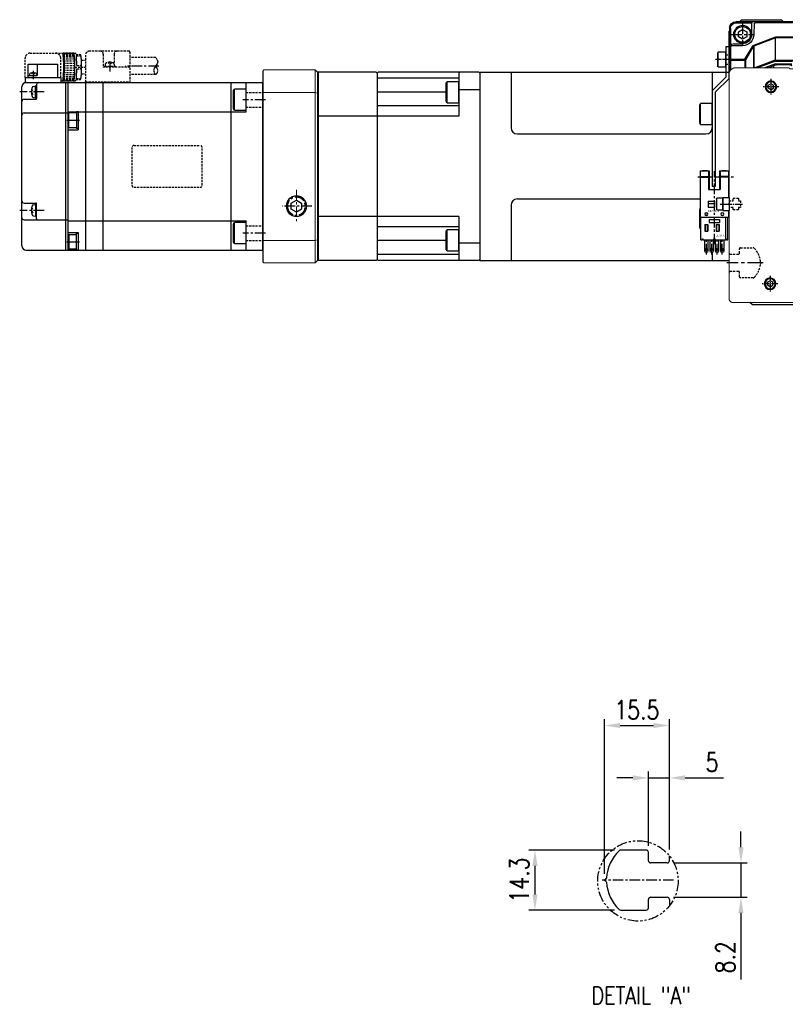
# Model space of a CAD drawing. Extents: x 8754 to 13695, y -84307 to -82568.
# Tile 33 of 34: x 12870 to 13235, y -83905 to -83435. Entities that reach past the tile are written whole.
import ezdxf

# ---------------------------------------------------------------- set-up
doc = ezdxf.new("R2010")
doc.units = 0
doc.header["$LTSCALE"] = 4
doc.header["$MEASUREMENT"] = 0
for name, pattern in [('CENTER', [2, 1.25, -0.25, 0.25, -0.25]), ('HIDDEN', [0.375, 0.25, -0.125]), ('PHANTOM', [2.5, 1.25, -0.25, 0.25, -0.25, 0.25, -0.25])]:
    doc.linetypes.add(name, pattern=pattern)
doc.layers.get('0').update_dxf_attribs({"linetype": 'CONTINUOUS'})
doc.layers.get('Defpoints').update_dxf_attribs({"linetype": 'CONTINUOUS'})
for name, color, linetype in [('CENTER', 1, 'CENTER'), ('CL', 1, 'CENTER'), ('DIMENSION', 4, 'CONTINUOUS'), ('HIDDEN', 3, 'HIDDEN'), ('PHANTOM', 6, 'PHANTOM')]:
    doc.layers.add(name, color=color, linetype=linetype)
doc.styles.add('GHS', font='romans.shx', dxfattribs={"width": 0.8, "bigfont": 'ghs.shx'})
doc.styles.get("Standard").update_dxf_attribs({"font": 'txt', "width": 0.8})
doc.styles.add('style1', font='txt')
doc.dimstyles.new('P3', dxfattribs={"dimscale": 3, "dimtxt": 3, "dimasz": 2.5, "dimexe": 1, "dimexo": 1, "dimgap": 1, "dimtad": 1, "dimdec": 3, "dimdsep": 46, "dimtxsty": 'GHS', "dimcen": 0, "dimclrd": 4, "dimclre": 4, "dimclrt": 4, "dimadec": 0, "dimazin": 0, "dimtfac": 1, "dimtdec": 3, "dimtmove": 0, "dimatfit": 3, "dimfxl": 0, "dimtolj": 1, "dimarcsym": 0})

# ---------------------------------------------------------------- blocks, each defined once
blk = doc.blocks.new('A$C3ACF6E50')
for p, q in [((3, 31), (196.5, 31)), ((3, 30.5), (10.66, 30.5)), ((10.57, 24.95), (10.66, 30.51)), ((11.72, 30.02), (11.64, 24.92)), ((12.22, 30.51), (187.28, 30.51)), ((187.78, 30.02), (187.86, 24.92)), ((188.93, 24.95), (188.84, 30.51)), ((196.5, 30.5), (188.84, 30.5)), ((0, 28), (0, 7.19)), ((0.5, 28), (0.5, 19.98)), ((11.59, 19.87), (21.65, 23.68)), ((21.97, 23.74), (177.53, 23.74)), ((187.91, 19.87), (177.85, 23.68)), ((199, 28), (199, 19.98)), ((199.5, 28), (199.5, 7.19)), ((0.5, 19.01), (0.5, 13.15)), ((6.14, 19.51), (1, 19.51)), ((1.8, 20.53), (6.07, 20.53)), ((7.35, 13.15), (11.08, 19.43)), ((7.77, 12.91), (11.5, 19.19)), ((11.5, 19.19), (11.5, 9)), ((11.75, 19.45), (21.81, 23.27)), ((11.75, 9), (11.75, 19.45)), ((21.81, 23.27), (21.81, 12.67)), ((21.97, 12.69), (21.97, 23.3)), ((21.97, 23.3), (177.53, 23.3)), ((177.53, 12.69), (177.53, 23.3)), ((177.69, 23.27), (177.69, 12.67)), ((187.75, 19.45), (177.69, 23.27)), ((187.75, 9), (187.75, 19.45)), ((188, 19.19), (188, 9)), ((191.73, 12.91), (188, 19.19)), ((192.15, 13.15), (188.42, 19.43)), ((193.36, 19.51), (198.5, 19.51)), ((197.7, 20.53), (193.43, 20.53)), ((199, 19.01), (199, 13.15)), ((0.5, 13.15), (7.35, 13.15)), ((0.5, 12.71), (7.35, 12.71)), ((0.5, 12.71), (0.5, 7.98)), ((7.35, 12.71), (7.35, 9)), ((7.77, 9), (7.77, 12.91)), ((21.79, 12.66), (12.11, 9)), ((21.97, 12.24), (13.38, 9)), ((21.99, 10.94), (16.83, 9)), ((18.26, 9), (22.16, 10.47)), ((30.44, 12.69), (21.96, 12.69)), ((29.99, 12.24), (21.97, 12.24)), ((29.75, 11), (22.34, 11)), ((22.34, 10.5), (29.75, 10.5)), ((177.53, 12.69), (169.06, 12.69)), ((177.53, 12.24), (169.51, 12.24)), ((177.16, 11), (169.75, 11)), ((169.75, 10.5), (177.16, 10.5)), ((181.24, 9), (177.34, 10.47)), ((177.51, 10.94), (182.67, 9)), ((177.53, 12.24), (186.12, 9)), ((177.71, 12.66), (187.39, 9)), ((191.73, 9), (191.73, 12.91)), ((199, 13.15), (192.15, 13.15)), ((192.15, 12.71), (192.15, 9)), ((199, 12.71), (192.15, 12.71)), ((199, 12.71), (199, 7.98))]:
    blk.add_line(p, q)
for centre, radius, start, end in [((3, 28), 3, 90, 180), ((3, 28), 2.5, 90, 180), ((11.16, 30.5), 0.5, 90, 179), ((12.22, 30.01), 0.5, 90, 179), ((187.28, 30.01), 0.5, 1, 90), ((188.34, 30.5), 0.5, 1, 90), ((196.5, 28), 3, 0, 90), ((196.5, 28), 2.5, 0, 90), ((6.07, 25.03), 4.5, 270, 359), ((6.14, 25.01), 5.5, 270, 359), ((193.36, 25.01), 5.5, 181, 270), ((193.43, 25.03), 4.5, 181, 270), ((1.8, 18.73), 1.8, 90, 180), ((1, 19.01), 0.5, 90, 180), ((197.7, 18.73), 1.8, 360, 90), ((198.5, 19.01), 0.5, 0, 90), ((0.5, 12.65), 0.5, 90.0001, 180), ((0.5, 12.21), 0.5, 89.9999, 180), ((7.36, 13.23), 0.517, 269.148, 322.1641), ((21.96, 12.19), 0.5, 90, 110.7044), ((22.34, 10), 1, 90, 110.6235), ((22.34, 10), 0.5, 90, 110.6235), ((177.16, 10), 1, 69.3765, 90), ((177.16, 10), 0.5, 69.3765, 90), ((177.54, 12.19), 0.5, 69.2956, 90), ((192.14, 13.23), 0.517, 217.8359, 270.852), ((199, 12.65), 0.5, 0, 89.9999), ((199, 12.21), 0.5, 0, 90.0001)]:
    blk.add_arc(centre, radius, start, end)
for points, knots in [([(21.65, 23.68), (21.67, 23.69), (21.73, 23.71), (21.81, 23.73), (21.89, 23.74), (21.94, 23.74), (21.97, 23.74)], [0, 0, 0, 0, 0.252217, 0.501608, 0.75019, 1, 1, 1, 1]), ([(177.85, 23.68), (177.83, 23.69), (177.77, 23.71), (177.69, 23.73), (177.61, 23.74), (177.56, 23.74), (177.53, 23.74)], [0, 0, 0, 0, 0.252217, 0.501608, 0.75019, 1, 1, 1, 1]), ([(11.08, 19.43), (11.1, 19.45), (11.13, 19.5), (11.18, 19.57), (11.24, 19.63), (11.32, 19.71), (11.44, 19.8), (11.54, 19.84), (11.59, 19.87)], [0, 0, 0, 0, 0.128272, 0.254292, 0.378824, 0.502663, 0.751269, 1, 1, 1, 1]), ([(11.75, 19.45), (11.74, 19.44), (11.71, 19.42), (11.66, 19.39), (11.61, 19.35), (11.57, 19.3), (11.53, 19.25), (11.51, 19.21), (11.5, 19.19)], [0, 0, 0, 0, 0.140706, 0.290762, 0.451055, 0.622313, 0.805131, 1, 1, 1, 1]), ([(21.97, 23.3), (21.95, 23.3), (21.91, 23.3), (21.86, 23.29), (21.83, 23.27), (21.81, 23.27)], [0, 0, 0, 0, 0.326026, 0.658119, 1, 1, 1, 1]), ([(177.53, 23.3), (177.55, 23.3), (177.59, 23.3), (177.64, 23.29), (177.67, 23.27), (177.69, 23.27)], [0, 0, 0, 0, 0.326026, 0.658119, 1, 1, 1, 1]), ([(187.75, 19.45), (187.76, 19.44), (187.79, 19.42), (187.84, 19.39), (187.89, 19.35), (187.93, 19.3), (187.97, 19.25), (187.99, 19.21), (188, 19.19)], [0, 0, 0, 0, 0.140706, 0.290762, 0.451055, 0.622313, 0.805131, 1, 1, 1, 1]), ([(188.42, 19.43), (188.4, 19.45), (188.37, 19.5), (188.32, 19.57), (188.26, 19.63), (188.18, 19.71), (188.06, 19.8), (187.96, 19.84), (187.91, 19.87)], [0, 0, 0, 0, 0.128272, 0.254292, 0.378824, 0.502663, 0.751269, 1, 1, 1, 1])]:
    blk.add_open_spline(points, degree=3, knots=knots)
blk = doc.blocks.new('QW')
for p, q in [((9397.96, -86255.23), (9398.46, -86254.73)), ((9397.96, -86255.73), (9397.96, -86255.23)), ((9398.46, -86254.73), (9417.46, -86254.73)), ((9417.46, -86254.73), (9417.96, -86255.23)), ((9417.96, -86255.23), (9417.96, -86255.73)), ((9567.46, -86254.73), (9566.96, -86255.23)), ((9566.96, -86255.23), (9566.96, -86255.73)), ((9586.46, -86254.73), (9567.46, -86254.73)), ((9586.96, -86255.23), (9586.46, -86254.73)), ((9586.96, -86255.73), (9586.96, -86255.23)), ((9392.46, -86260.23), (9392.71, -86259.98)), ((9392.46, -86271.58), (9392.46, -86260.23)), ((9592.46, -86260.23), (9592.21, -86259.98)), ((9592.46, -86271.58), (9592.46, -86260.23)), ((9392.71, -86271.58), (9392.46, -86271.58)), ((9592.21, -86271.58), (9592.46, -86271.58)), ((9392.46, -86275.88), (9392.71, -86275.88)), ((9392.46, -86279.73), (9392.46, -86275.88)), ((9413.86, -86277.73), (9413.86, -86276.73)), ((9421.46, -86276.23), (9421.96, -86276.23)), ((9421.96, -86276.23), (9422.46, -86276.73)), ((9562.96, -86276.23), (9562.46, -86276.73)), ((9563.46, -86276.23), (9562.96, -86276.23)), ((9571.06, -86277.73), (9571.06, -86276.73)), ((9592.46, -86275.88), (9592.21, -86275.88)), ((9592.46, -86279.73), (9592.46, -86275.88)), ((9392.59, -86279.86), (9392.46, -86279.73)), ((9592.33, -86279.86), (9592.46, -86279.73))]:
    blk.add_line(p, q)
for centre, start, end in [((9414.36, -86276.73), 169.7435, 180), ((9570.56, -86276.73), 0, 10.2565)]:
    blk.add_arc(centre, 0.5, start, end)
blk = doc.blocks.new('A$C2D5E1BEB')
at = {"color": 7, "linetype": 'Continuous', "lineweight": 15}
for p, q in [((0.05, 2.51), (0.05, 198.49)), ((2.05, 200.5), (109.03, 200.5)), ((112.04, 197.49), (112.04, 172.07)), ((111.54, 29.85), (111.54, 171.15)), ((111.69, 171.5), (111.9, 171.71)), ((111.9, 29.29), (111.69, 29.5)), ((112.04, 28.93), (112.04, 3.51)), ((109.03, 0.5), (2.05, 0.5))]:
    blk.add_line(p, q, dxfattribs=at)
for points, knots in [([(2.05, 200.5), (2.01, 200.5), (1.91, 200.5), (1.77, 200.48), (1.63, 200.46), (1.49, 200.42), (1.36, 200.38), (1.16, 200.29), (0.91, 200.15), (0.63, 199.92), (0.39, 199.64), (0.23, 199.35), (0.12, 199.06), (0.06, 198.78), (0.05, 198.59), (0.05, 198.49)], [0, 0, 0, 0, 0.045956, 0.091235, 0.136063, 0.180673, 0.225302, 0.270185, 0.385998, 0.500084, 0.613988, 0.729983, 0.819362, 0.908741, 1, 1, 1, 1]), ([(112.04, 197.49), (112.04, 197.55), (112.04, 197.67), (112.02, 197.85), (112, 198.04), (111.96, 198.21), (111.91, 198.39), (111.85, 198.56), (111.73, 198.84), (111.52, 199.21), (111.17, 199.63), (110.75, 199.98), (110.34, 200.21), (109.98, 200.36), (109.67, 200.44), (109.35, 200.49), (109.14, 200.5), (109.03, 200.5)], [0, 0, 0, 0, 0.039428, 0.078337, 0.116868, 0.155169, 0.193387, 0.231671, 0.27017, 0.385992, 0.500042, 0.613955, 0.729914, 0.797069, 0.863938, 0.931321, 1, 1, 1, 1]), ([(111.54, 171.15), (111.54, 171.17), (111.54, 171.21), (111.56, 171.28), (111.58, 171.34), (111.61, 171.4), (111.64, 171.45), (111.67, 171.49), (111.69, 171.5)], [0, 0, 0, 0, 0.171546, 0.337268, 0.5, 0.662732, 0.828454, 1, 1, 1, 1]), ([(111.9, 171.71), (111.91, 171.73), (111.94, 171.76), (111.98, 171.81), (112.01, 171.87), (112.03, 171.93), (112.04, 172), (112.04, 172.04), (112.04, 172.07)], [0, 0, 0, 0, 0.171546, 0.337268, 0.5, 0.662732, 0.828454, 1, 1, 1, 1]), ([(111.69, 29.5), (111.67, 29.51), (111.64, 29.55), (111.61, 29.6), (111.58, 29.66), (111.56, 29.72), (111.54, 29.79), (111.54, 29.83), (111.54, 29.85)], [0, 0, 0, 0, 0.1715465, 0.3372684, 0.5, 0.6627316, 0.8284535, 1, 1, 1, 1]), ([(112.04, 28.93), (112.04, 28.96), (112.04, 29), (112.03, 29.07), (112.01, 29.13), (111.98, 29.19), (111.94, 29.24), (111.91, 29.27), (111.9, 29.29)], [0, 0, 0, 0, 0.171546, 0.337268, 0.5, 0.662732, 0.828454, 1, 1, 1, 1]), ([(0.05, 2.51), (0.05, 2.46), (0.05, 2.37), (0.06, 2.22), (0.09, 2.08), (0.12, 1.95), (0.17, 1.81), (0.25, 1.61), (0.39, 1.36), (0.63, 1.08), (0.91, 0.85), (1.2, 0.68), (1.49, 0.57), (1.77, 0.51), (1.96, 0.5), (2.05, 0.5)], [0, 0, 0, 0, 0.045956, 0.091235, 0.136063, 0.180673, 0.225302, 0.270185, 0.385998, 0.500084, 0.613988, 0.729983, 0.819362, 0.908741, 1, 1, 1, 1]), ([(109.03, 0.5), (109.09, 0.5), (109.22, 0.5), (109.4, 0.52), (109.58, 0.55), (109.76, 0.59), (109.93, 0.63), (110.1, 0.69), (110.38, 0.81), (110.75, 1.02), (111.17, 1.37), (111.52, 1.79), (111.75, 2.2), (111.9, 2.57), (111.98, 2.87), (112.04, 3.19), (112.04, 3.41), (112.04, 3.51)], [0, 0, 0, 0, 0.039428, 0.078337, 0.116868, 0.155169, 0.193387, 0.231671, 0.27017, 0.385992, 0.500042, 0.613955, 0.729914, 0.797069, 0.863938, 0.931321, 1, 1, 1, 1])]:
    blk.add_open_spline(points, degree=3, knots=knots, dxfattribs=at)
blk = doc.blocks.new('A$C51E1496B')
for p, q in [((2.5, 4.48), (3.75, 5.2)), ((5, 4.48), (3.75, 5.2)), ((2.5, 3.75), (2.5, 4.48)), ((2.5, 3.02), (2.5, 3.75)), ((3.75, 2.3), (2.5, 3.02)), ((3.75, 2.3), (5, 3.02)), ((5, 3.75), (5, 4.48)), ((5, 3.02), (5, 3.75))]:
    blk.add_line(p, q)
for radius in [2.75, 2.4]:
    blk.add_circle((3.75, 3.75), radius)
at = {"layer": 'CENTER', "ltscale": 0.5}
for p, q in [((3.75, 7.5), (3.75, 0)), ((0, 3.75), (7.5, 3.75))]:
    blk.add_line(p, q, dxfattribs=at)
blk = doc.blocks.new('A$C559F7BB4')
for p, q in [((3.25, 6.5), (5.25, 7.66)), ((3.25, 5.31), (3.25, 6.5)), ((3.25, 4.11), (3.25, 5.31)), ((5.25, 7.66), (7.25, 6.5)), ((7.25, 6.5), (7.25, 5.31)), ((7.25, 5.31), (7.25, 4.11)), ((5.25, 2.96), (3.25, 4.11)), ((7.25, 4.11), (5.25, 2.96))]:
    blk.add_line(p, q)
for radius in [4.25, 3.73]:
    blk.add_circle((5.25, 5.31), radius)
at = {"layer": 'CENTER'}
for p, q in [((5.25, 10.61), (5.25, 0)), ((0, 5.31), (10.5, 5.31))]:
    blk.add_line(p, q, dxfattribs=at)
blk = doc.blocks.new('A$C6147525E')
for p, q in [((-90, 0), (-89, -1)), ((-46, -1), (-45, 0)), ((-45, 0), (45, 0)), ((45, 0), (46, -1)), ((89, -1), (90, 0)), ((-89, -1), (-46, -1)), ((89, -1), (46, -1))]:
    blk.add_line(p, q)
blk = doc.blocks.new('A$C542E2488')
for p, q in [((-112, 48.8), (-98, 48.8)), ((-112, 42.4), (-112, 48.8)), ((-107.7, 48.8), (-107.7, 43.4)), ((-98, 48.8), (-98, 42.4)), ((-113.5, 42.4), (-96.5, 42.4)), ((-113.5, 42.4), (-113.5, 40)), ((-112, 43.4), (-107.7, 43.4)), ((-111.4, 43.99), (-111.45, 43.4)), ((-109.7, 44.7), (-110.57, 44.2)), ((-109.7, 44.7), (-108.83, 44.2)), ((-108, 43.99), (-107.95, 43.4)), ((-96.5, 42.4), (-96.5, 40)), ((-96.5, 42.4), (-96.5, 40)), ((-115, -38), (-115, 38)), ((-113.5, 40), (-93, 40)), ((-109.48, 38.16), (-108.5, 38.25)), ((-108, 38.5), (-108.5, 38.5)), ((-108.5, 32.5), (-108.5, 38.5)), ((-108, 39), (-108, 32.4)), ((-94, -40), (-94, 40)), ((-93, 33), (-93, 40)), ((-93, -40), (-93, 39.89)), ((-92.65, 40), (-85.05, 40)), ((-84.7, 40), (-0.55, 40)), ((-84.7, 40), (-84.7, -40)), ((-76.2, -40), (-76.2, 40)), ((-15.2, -40), (-15.2, 40)), ((-8, 26), (-8, 40)), ((0, -39.78), (0, 39.78)), ((-110.5, 35.5), (-109.83, 36.66)), ((-110.5, 35.5), (-109.83, 34.34)), ((-114, 32), (-108.4, 32)), ((-109.48, 32.84), (-108.5, 32.75)), ((-108, 32.5), (-108.5, 32.5)), ((-84.7, 29.26), (-84.7, 29.28)), ((-114, 25.5), (-93, 25.5)), ((-93, 26), (-8, 26)), ((-92.62, 25.5), (-93, 24.85)), ((-93, 19.15), (-93, 24.85)), ((-89, 25.5), (-92.62, 25.5)), ((-92.62, 18.5), (-92.62, 25.5)), ((-88.2, 26), (-89, 26)), ((-89, 26), (-89, 18)), ((-88.2, 26), (-88.2, 17.5)), ((-92.62, 18.5), (-93, 19.15)), ((-93, 17.5), (-88.2, 17.5)), ((-92.62, 18.5), (-89, 18.5)), ((-88.2, 18), (-89, 18)), ((-114, -17.5), (-108.4, -17.5)), ((-109.48, -18.34), (-108.5, -18.25)), ((-108.5, -18), (-108.5, -24)), ((-108, -18), (-108.5, -18)), ((-108, -25), (-108, -17.9)), ((-110.5, -21), (-109.83, -19.84)), ((-110.5, -21), (-109.83, -22.16)), ((-114, -25.5), (-93, -25.5)), ((-109.48, -23.66), (-108.5, -23.75)), ((-108, -24), (-108.5, -24)), ((-93, -26), (-8, -26)), ((-8, -40), (-8, -26)), ((-93, -31.5), (-88.2, -31.5)), ((-92.62, -32.5), (-93, -33.15)), ((-92.62, -32.5), (-92.62, -39.5)), ((-92.62, -32.5), (-89, -32.5)), ((-89, -40), (-89, -32)), ((-88.2, -32), (-89, -32)), ((-88.2, -31.5), (-88.2, -40)), ((-93, -33.15), (-93, -38.85)), ((-113, -40), (-0.55, -40)), ((-92.62, -39.5), (-93, -38.85)), ((-89, -39.5), (-92.62, -39.5)), ((-88.2, -40), (-89, -40))]:
    blk.add_line(p, q)
for centre, radius, start, end in [((-110.8, 43.94), 0.6, 106.3877, 175), ((-109.7, 40.2), 4.5, 73.6123, 106.3877), ((-108.6, 43.94), 0.6, 5, 73.6123), ((-113, 38), 2, 90, 180), ((-103.5, 35.5), 7, 162.4732, 197.5268), ((-109.41, 37.37), 0.8, 95, 162.4732), ((-107, 39), 1, 90, 180), ((-92.65, 39.4), 0.6, 90, 125.6853), ((-85.05, 39.4), 0.6, 54.3147, 90), ((-0.55, 39.2), 0.8, 46.5675, 90), ((-109.41, 33.63), 0.8, 197.5268, 265), ((-114, 31), 1, 90, 180), ((-108.4, 32.4), 0.4, 270, 0), ((-114, 24.5), 1, 90, 180), ((-114, -16.5), 1, 180, 270), ((-109.41, -19.13), 0.8, 95, 162.4732), ((-108.4, -17.9), 0.4, 0, 90), ((-103.5, -21), 7, 162.4732, 197.5268), ((-109.41, -22.87), 0.8, 197.5268, 265), ((-114, -24.5), 1, 180, 270), ((-107, -25), 1, 180, 210), ((-113, -38), 2, 180, 270), ((-0.55, -39.2), 0.8, 270, 313.4325)]:
    blk.add_arc(centre, radius, start, end)
at = {"layer": 'CENTER'}
for p, q in [((-73.1, 50.15), (-73.1, 45.25)), ((-49.65, 47.9), (-65.75, 47.9)), ((-109.7, 45.63), (-109.7, 41.66)), ((-104.46, 35.5), (-116.1, 35.5)), ((1.18, 31.82), (-9.59, 31.82)), ((-93.57, 22), (-87.4, 22)), ((-104.46, -21), (-116.1, -21)), ((1.18, -31.82), (-9.59, -31.82)), ((-93.57, -36), (-87.4, -36))]:
    blk.add_line(p, q, dxfattribs=at)
at = {"layer": 'HIDDEN'}
for p, q in [((-111.1, 54), (-95.64, 54)), ((-95.35, 53.98), (-95.51, 53.81)), ((-95.3, 54), (-89.42, 54)), ((-90.27, 53.97), (-95.25, 53.97)), ((-90.17, 53.78), (-95.15, 53.78)), ((-90.07, 53.38), (-95.05, 53.38)), ((-89.99, 52.81), (-94.97, 52.81)), ((-89.91, 52.07), (-94.89, 52.07)), ((-89.18, 53.4), (-87.45, 53.4)), ((-89.09, 52.8), (-87.36, 52.8)), ((-84.7, 53.08), (-84.7, 40)), ((-64, 55), (-82.7, 55)), ((-76.2, 53.5), (-76.2, 47.4)), ((-70.96, 53.5), (-70.96, 48.89)), ((-63.5, 54.5), (-63.5, 40)), ((-51.16, 51.9), (-63.5, 51.9)), ((-113.5, 42.4), (-113.5, 51.6)), ((-96.5, 42.4), (-96.5, 51.6)), ((-89.84, 51.19), (-94.83, 51.19)), ((-89.79, 50.19), (-94.77, 50.19)), ((-89.76, 49.11), (-94.74, 49.11)), ((-89.74, 47.98), (-94.72, 47.98)), ((-89.76, 47.4), (-84.7, 47.4)), ((-88.85, 48.2), (-87.17, 48.2)), ((-86.64, 50.65), (-84.7, 50.65)), ((-63.5, 47.4), (-76.2, 47.4)), ((-75.6, 47.9), (-70.6, 47.9)), ((-75.6, 47.9), (-75.6, 47.4)), ((-75.28, 48.68), (-75.35, 47.9)), ((-73.1, 49.6), (-73.97, 49.1)), ((-73.1, 49.6), (-72.23, 49.1)), ((-70.92, 48.68), (-70.85, 47.9)), ((-70.6, 47.9), (-70.6, 47.4)), ((-89.91, 42.73), (-94.89, 42.73)), ((-89.84, 43.61), (-94.83, 43.61)), ((-89.79, 44.61), (-94.77, 44.61)), ((-89.76, 45.69), (-94.74, 45.69)), ((-89.74, 46.82), (-94.72, 46.82)), ((-88.85, 46.6), (-87.17, 46.6)), ((-86.64, 44.15), (-84.7, 44.15)), ((-51.15, 43.9), (-63.5, 43.9)), ((-96.5, 40.8), (-95.64, 40.8)), ((-95.51, 40.99), (-95.35, 40.82)), ((-95.3, 40.8), (-89.42, 40.8)), ((-90.27, 40.83), (-95.25, 40.83)), ((-90.17, 41.02), (-95.15, 41.02)), ((-90.07, 41.42), (-95.05, 41.42)), ((-89.99, 41.99), (-94.97, 41.99)), ((-89.18, 41.4), (-87.45, 41.4)), ((-89.09, 42), (-87.36, 42)), ((-84.7, 40.4), (-63.5, 40.4)), ((-8, 35.32), (0, 35.32)), ((-8, 28.32), (0, 28.32)), ((-61.5, 10), (-30, 10)), ((-62.5, 9), (-62.5, -9)), ((-29, -9), (-29, 9)), ((-61.5, -10), (-30, -10)), ((-8, -28.32), (0, -28.32)), ((-8, -35.32), (0, -35.32))]:
    blk.add_line(p, q, dxfattribs=at)
for points in [[(-95.64, 40.8), (-95.59, 40.83), (-95.54, 40.9), (-95.5, 41.02), (-95.45, 41.2), (-95.4, 41.42), (-95.36, 41.68), (-95.31, 41.99), (-95.27, 42.34), (-95.24, 42.73), (-95.2, 43.16), (-95.17, 43.61), (-95.15, 44.1), (-95.12, 44.61), (-95.1, 45.14), (-95.09, 45.69), (-95.08, 46.25), (-95.07, 46.82), (-95.07, 47.4), (-95.07, 47.98), (-95.08, 48.55), (-95.09, 49.11), (-95.1, 49.66), (-95.12, 50.19), (-95.15, 50.7), (-95.17, 51.19), (-95.2, 51.64), (-95.24, 52.07), (-95.27, 52.46), (-95.31, 52.81), (-95.36, 53.12), (-95.4, 53.38), (-95.45, 53.6), (-95.5, 53.78), (-95.54, 53.9), (-95.59, 53.97), (-95.64, 54)], [(-95.35, 40.82), (-95.29, 40.8), (-95.24, 40.83), (-95.19, 40.91), (-95.14, 41.04), (-95.09, 41.23), (-95.05, 41.46), (-95, 41.74), (-94.96, 42.07), (-94.92, 42.44), (-94.88, 42.85), (-94.85, 43.29), (-94.82, 43.77), (-94.79, 44.28), (-94.77, 44.81), (-94.75, 45.36), (-94.74, 45.93), (-94.73, 46.52), (-94.72, 47.1), (-94.72, 47.7), (-94.73, 48.28), (-94.74, 48.87), (-94.75, 49.44), (-94.77, 49.99), (-94.79, 50.52), (-94.82, 51.03), (-94.85, 51.51), (-94.88, 51.95), (-94.92, 52.36), (-94.96, 52.73), (-95, 53.06), (-95.05, 53.34), (-95.09, 53.57), (-95.14, 53.76), (-95.19, 53.89), (-95.24, 53.97), (-95.29, 54), (-95.35, 53.98)], [(-90.32, 40.8), (-90.27, 40.83), (-90.22, 40.9), (-90.17, 41.02), (-90.12, 41.2), (-90.07, 41.42), (-90.03, 41.68), (-89.99, 41.99), (-89.95, 42.34), (-89.91, 42.73), (-89.87, 43.16), (-89.84, 43.61), (-89.82, 44.1), (-89.79, 44.61), (-89.77, 45.14), (-89.76, 45.69), (-89.75, 46.25), (-89.74, 46.82), (-89.74, 47.4), (-89.74, 47.98), (-89.75, 48.55), (-89.76, 49.11), (-89.77, 49.66), (-89.79, 50.19), (-89.82, 50.7), (-89.84, 51.19), (-89.87, 51.64), (-89.91, 52.07), (-89.95, 52.46), (-89.99, 52.81), (-90.03, 53.12), (-90.07, 53.38), (-90.12, 53.6), (-90.17, 53.78), (-90.22, 53.9), (-90.27, 53.97), (-90.32, 54)], [(-89.18, 53.4), (-89.24, 53.66), (-89.3, 53.85), (-89.36, 53.96), (-89.42, 54)], [(-88.85, 48.2), (-88.86, 48.8), (-88.87, 49.4), (-88.89, 49.97), (-88.91, 50.53), (-88.94, 51.05), (-88.97, 51.55), (-89.01, 52.01), (-89.05, 52.42), (-89.09, 52.8)], [(-86.9, 41.76), (-86.85, 41.97), (-86.81, 42.22), (-86.77, 42.52), (-86.73, 42.86), (-86.7, 43.23), (-86.67, 43.63), (-86.64, 44.07), (-86.62, 44.54), (-86.6, 45.02), (-86.58, 45.53), (-86.57, 46.05), (-86.56, 46.59), (-86.55, 47.13), (-86.55, 47.67), (-86.56, 48.21), (-86.57, 48.75), (-86.58, 49.27), (-86.6, 49.78), (-86.62, 50.26), (-86.64, 50.73), (-86.67, 51.17), (-86.7, 51.57), (-86.73, 51.94), (-86.77, 52.28), (-86.81, 52.58), (-86.85, 52.83), (-86.9, 53.04)], [(-51.16, 51.9), (-50.47, 50.91), (-50.16, 49.91), (-50.47, 48.88), (-51.16, 47.9), (-51.85, 46.97), (-52.16, 45.87), (-51.84, 44.57), (-51.15, 43.9), (-50.49, 44.53), (-50.16, 45.75), (-50.43, 46.88), (-51.08, 47.81)], [(-89.09, 42), (-89.05, 42.38), (-89.01, 42.79), (-88.97, 43.25), (-88.94, 43.75), (-88.91, 44.27), (-88.89, 44.83), (-88.87, 45.4), (-88.86, 46), (-88.85, 46.6)], [(-89.42, 40.8), (-89.36, 40.84), (-89.3, 40.95), (-89.24, 41.14), (-89.18, 41.4)]]:
    blk.add_lwpolyline(points, dxfattribs=at)
for centre, radius, start, end in [((-111.1, 51.6), 2.4, 90, 180), ((-98.9, 51.6), 2.4, 0, 90), ((-87.45, 52.8), 0.6, 23.2768, 90), ((-87.36, 52.2), 0.6, 13.8333, 90), ((-82.7, 53), 2, 90, 180), ((-77.7, 53.5), 1.5, 0, 90), ((-69.46, 53.5), 1.5, 90, 180), ((-64, 54.5), 0.5, 0, 90), ((-87.17, 48.8), 0.6, 270, 0), ((-74.48, 48.61), 0.8, 105.4427, 175), ((-73.1, 43.6), 6, 74.5573, 105.4427), ((-71.72, 48.61), 0.8, 5, 74.5573), ((-87.36, 42.6), 0.6, 270, 346.1667), ((-87.17, 46), 0.6, 0, 90), ((-87.45, 42), 0.6, 270, 336.7232), ((-61.5, 9), 1, 90, 180), ((-30, 9), 1, 0, 90), ((-61.5, -9), 1, 180, 270), ((-30, -9), 1, 270, 0)]:
    blk.add_arc(centre, radius, start, end, dxfattribs=at)
blk = doc.blocks.new('A$C58104034')
for p, q in [((-4.31, 6), (-5, 5.6)), ((-5, 2.34), (-5, 5.6)), ((-2.03, 5.6), (-5, 5.6)), ((4.31, 6), (-4.31, 6)), ((5, 5.6), (-2.03, 5.6)), ((5, 5.6), (4.31, 6)), ((5, 5.6), (5, 0)), ((-5, 0), (-5, 2.34)), ((5, 0), (-5, 0))]:
    blk.add_line(p, q)
blk = doc.blocks.new('A$C5DFC24A5')
for p, q in [((-103, 45), (-103.5, 44.5)), ((-103.5, 44.5), (-103.5, -44.5)), ((-103, 45), (-55, 45)), ((-94, 45), (-93.5, 44.5)), ((-93.5, 44.5), (-93.5, 24)), ((-55, 45), (-54.5, 44.5)), ((-54, 45), (-54.5, 44.5)), ((-54.5, 44.5), (-54.5, -44.5)), ((-54, 45), (-26, 45)), ((0, 45.5), (0, -45.5)), ((-93.5, 42.05), (-54.5, 42.05)), ((-103.5, 36.59), (-93.5, 36.59)), ((-87.5, 35.35), (-54.5, 35.35)), ((-93.5, 28.85), (-54.5, 28.85)), ((-93.5, 24), (-26, 24)), ((-16, -16.11), (-18.5, -17.56)), ((-16, -16.11), (-18.5, -17.56)), ((-18.5, -17.56), (-18.5, -20.44)), ((-18.5, -17.56), (-18.5, -20.44)), ((-13.5, -17.56), (-16, -16.11)), ((-13.5, -17.56), (-16, -16.11)), ((-13.5, -20.44), (-13.5, -17.56)), ((-13.5, -20.44), (-13.5, -17.56)), ((-18.5, -20.44), (-16, -21.89)), ((-16, -21.89), (-13.5, -20.44)), ((-93.5, -24), (-26, -24)), ((-93.5, -24), (-93.5, -44.5)), ((-93.5, -28.86), (-54.5, -28.86)), ((-103.5, -36.59), (-93.5, -36.59)), ((-87.5, -35.36), (-54.5, -35.36)), ((-93.5, -42.05), (-54.5, -42.05)), ((-103, -45), (-103.5, -44.5)), ((-103, -45), (-55, -45)), ((-94, -45), (-93.5, -44.5)), ((-55, -45), (-54.5, -44.5)), ((-54, -45), (-54.5, -44.5)), ((-54, -45), (-26, -45))]:
    blk.add_line(p, q)
at = {"color": 7, "linetype": 'Continuous', "lineweight": 15}
for p, q in [((-26.5, 45), (-26.5, -45)), ((-25, 46), (-26, 45)), ((-26, 45), (-26, -45)), ((-25, 46), (-25, -46)), ((-0.5, 46), (-25, 46)), ((-0.5, 46), (0, 45.5)), ((-25, 35.33), (-26, 34.98)), ((-25, 35.33), (0, 35.33)), ((-25, -35.33), (-26, -34.98)), ((-25, -35.33), (0, -35.33)), ((-26, -45), (-25, -46)), ((-25, -46), (-0.5, -46)), ((-0.5, -46), (0, -45.5))]:
    blk.add_line(p, q, dxfattribs=at)
blk.add_circle((-16, -19), 4.86)
at = {"layer": 'CL', "lineweight": 15}
blk.add_line((-16, -11.14), (-16, -26.86), dxfattribs=at)
at = {"layer": 'CL'}
blk.add_line((-23.36, -19), (-9.14, -19), dxfattribs=at)
blk.add_line((-23.36, -19), (-9.14, -19), dxfattribs=at)
blk.add_circle((-16, -19), 4.28, dxfattribs=at)
blk = doc.blocks.new('A$C21213D4A')
blk.add_line((231.71, 40.69), (231.71, 48.64))
at = {"layer": 'HIDDEN'}
for p, q in [((31.71, 51.74), (33.71, 51.74)), ((33.71, 51.74), (33.71, 52.99)), ((33.71, 52.99), (36.21, 52.99)), ((36.21, 52.99), (36.21, 51.74)), ((36.21, 51.74), (37.21, 51.74)), ((37.21, 51.74), (37.21, 48.64)), ((226.21, 48.64), (226.21, 51.74)), ((226.21, 51.74), (227.21, 51.74)), ((227.21, 51.74), (227.21, 52.99)), ((227.21, 52.99), (229.71, 52.99)), ((229.71, 52.99), (229.71, 51.74)), ((229.71, 51.74), (231.71, 51.74)), ((33.71, 48.64), (31.71, 48.64)), ((33.71, 47.39), (33.71, 48.64)), ((36.21, 47.39), (33.71, 47.39)), ((37.21, 48.64), (36.21, 48.64)), ((36.21, 48.64), (36.21, 47.39)), ((227.21, 48.64), (226.21, 48.64)), ((227.21, 47.39), (227.21, 48.64)), ((229.71, 47.39), (227.21, 47.39)), ((231.71, 48.64), (229.71, 48.64)), ((229.71, 48.64), (229.71, 47.39)), ((36.71, 26.79), (36.71, 28.84)), ((37.21, 29.34), (43.32, 29.34)), ((220.11, 29.34), (226.21, 29.34)), ((226.71, 28.84), (226.71, 26.79)), ((32.21, 26.29), (36.21, 26.29)), ((227.21, 26.29), (231.21, 26.29)), ((46.7, 22.71), (47.21, 22.19)), ((47.21, 22.19), (46.7, 21.68)), ((216.21, 22.19), (216.73, 22.71)), ((216.73, 21.68), (216.21, 22.19)), ((36.21, 18.09), (32.21, 18.09)), ((36.71, 15.54), (36.71, 17.59)), ((43.32, 15.04), (37.21, 15.04)), ((226.21, 15.04), (220.11, 15.04)), ((226.71, 17.59), (226.71, 15.54)), ((231.21, 18.09), (227.21, 18.09))]:
    blk.add_line(p, q, dxfattribs=at)
for centre, radius, start, end in [((37.21, 28.84), 0.5, 90, 180), ((43.32, 28.84), 0.5, 47.0327, 90), ((37.13, 22.19), 9.59, 3.0717, 47.0327), ((226.3, 22.19), 9.59, 132.9673, 176.9283), ((220.11, 28.84), 0.5, 90, 132.9673), ((226.21, 28.84), 0.5, 0, 90), ((32.21, 26.79), 0.5, 180, 270), ((36.21, 26.79), 0.5, 270, 0), ((227.21, 26.79), 0.5, 180, 270), ((231.21, 26.79), 0.5, 270, 0), ((37.13, 22.19), 9.59, 312.9673, 356.9283), ((226.3, 22.19), 9.59, 183.0717, 227.0327), ((32.21, 17.59), 0.5, 90, 180), ((36.21, 17.59), 0.5, 0, 90), ((37.21, 15.54), 0.5, 180, 270), ((43.32, 15.54), 0.5, 270, 312.9673), ((220.11, 15.54), 0.5, 227.0327, 270), ((226.21, 15.54), 0.5, 270, 0), ((227.21, 17.59), 0.5, 90, 180), ((231.21, 17.59), 0.5, 0, 90)]:
    blk.add_arc(centre, radius, start, end, dxfattribs=at)
blk = doc.blocks.new('*D129')
at = {"color": 4, "lineweight": -2}
for p, q in [((13169.85, -83829.61), (13169.85, -83794.14)), ((13179.85, -83831.36), (13179.85, -83794.14)), ((13162.35, -83797.14), (13154.85, -83797.14)), ((13169.85, -83797.14), (13179.85, -83797.14)), ((13187.35, -83797.14), (13205.65, -83797.14))]:
    blk.add_line(p, q, dxfattribs=at)
at = {"color": 4}
for points in [[(13162.35, -83795.89), (13162.35, -83798.39), (13169.85, -83797.14)], [(13187.35, -83795.89), (13187.35, -83798.39), (13179.85, -83797.14)]]:
    blk.add_solid(points, dxfattribs=at)
at = {"layer": 'Defpoints', "color": 0}
for p in [(13179.85, -83797.14), (13169.85, -83832.61), (13179.85, -83834.36)]:
    blk.add_point(p, dxfattribs=at)
at = {"color": 4, "insert": (13200.25, -83789.64), "char_height": 9, "attachment_point": 5, "style": 'GHS'}
blk.add_mtext('\\A1;5', dxfattribs=at)
blk = doc.blocks.new('*D130')
at = {"color": 4, "lineweight": -2}
for p, q in [((13148.85, -83842.91), (13148.85, -83769.14)), ((13156.35, -83772.14), (13172.35, -83772.14)), ((13179.85, -83831.36), (13179.85, -83769.14))]:
    blk.add_line(p, q, dxfattribs=at)
at = {"color": 4}
for points in [[(13156.35, -83770.89), (13156.35, -83773.39), (13148.85, -83772.14)], [(13172.35, -83770.89), (13172.35, -83773.39), (13179.85, -83772.14)]]:
    blk.add_solid(points, dxfattribs=at)
at = {"layer": 'Defpoints', "color": 0}
for p in [(13179.85, -83772.14), (13179.85, -83834.36), (13148.85, -83845.91)]:
    blk.add_point(p, dxfattribs=at)
at = {"color": 4, "insert": (13164.35, -83764.64), "char_height": 9, "attachment_point": 5, "style": 'GHS'}
blk.add_mtext('\\A1;15.5', dxfattribs=at)
blk = doc.blocks.new('*D131')
at = {"color": 4, "lineweight": -2}
for p, q in [((13153.63, -83831.61), (13112.69, -83831.61)), ((13115.69, -83839.11), (13115.69, -83852.71)), ((13153.63, -83860.21), (13112.69, -83860.21))]:
    blk.add_line(p, q, dxfattribs=at)
at = {"color": 4}
for points in [[(13114.44, -83839.11), (13116.94, -83839.11), (13115.69, -83831.61)], [(13114.44, -83852.71), (13116.94, -83852.71), (13115.69, -83860.21)]]:
    blk.add_solid(points, dxfattribs=at)
at = {"layer": 'Defpoints', "color": 0}
for p in [(13156.63, -83831.61), (13115.69, -83860.21), (13156.63, -83860.21)]:
    blk.add_point(p, dxfattribs=at)
at = {"color": 4, "insert": (13108.19, -83845.91), "char_height": 9, "attachment_point": 5, "rotation": 90, "style": 'GHS'}
blk.add_mtext('\\A1;14.3', dxfattribs=at)
blk = doc.blocks.new('*D132')
at = {"color": 4, "lineweight": -2}
for p, q in [((13214.03, -83830.21), (13214.03, -83822.71)), ((13181.85, -83837.71), (13217.03, -83837.71)), ((13214.03, -83837.71), (13214.03, -83854.11)), ((13181.85, -83854.11), (13217.03, -83854.11)), ((13214.03, -83861.61), (13214.03, -83893.28))]:
    blk.add_line(p, q, dxfattribs=at)
at = {"color": 4}
for points in [[(13212.78, -83830.21), (13215.28, -83830.21), (13214.03, -83837.71)], [(13212.78, -83861.61), (13215.28, -83861.61), (13214.03, -83854.11)]]:
    blk.add_solid(points, dxfattribs=at)
at = {"layer": 'Defpoints', "color": 0}
for p in [(13178.85, -83837.71), (13214.03, -83837.71), (13178.85, -83854.11)]:
    blk.add_point(p, dxfattribs=at)
at = {"color": 4, "insert": (13206.53, -83882.74), "char_height": 9, "attachment_point": 5, "rotation": 90, "style": 'GHS'}
blk.add_mtext('\\A1;8.2', dxfattribs=at)
blk = doc.blocks.new('A$C1B485DB9')
for p, q in [((0, -2.75), (0, 2.75)), ((0, 2.75), (2.8, 2.75)), ((2.8, -2.75), (2.8, 2.75)), ((3, 2.4), (2.8, 2.75)), ((3, 2.4), (3, -2.4)), ((2.8, -2.75), (0, -2.75)), ((2.8, -2.75), (3, -2.4))]:
    blk.add_line(p, q)
blk = doc.blocks.new('A$C13E5252C')
at = {"color": 7, "linetype": 'Continuous'}
for p, q in [((0.3, 15.9), (0.3, 3.1)), ((4.5, 15.9), (0.3, 15.9)), ((3.5, 16.1), (1.3, 16.1)), ((1.3, 16.1), (1.3, 15.9)), ((3.5, 16.1), (3.5, 15.9)), ((4.2, 15.9), (4.2, 6.9)), ((4.5, 15.9), (4.5, 6.9)), ((13.7, 15.9), (9.5, 15.9)), ((9.5, 15.9), (9.5, 6.9)), ((9.8, 15.9), (9.8, 6.9)), ((12.7, 16.1), (10.5, 16.1)), ((10.5, 16.1), (10.5, 15.9)), ((12.7, 16.1), (12.7, 15.9)), ((13.7, 15.9), (13.7, -6.3)), ((0.3, 13.1), (4.2, 13.1)), ((0.3, 13), (4.2, 13)), ((0.3, 12.9), (4.2, 12.9)), ((13.7, 13.1), (9.8, 13.1)), ((13.7, 13), (9.8, 13)), ((13.7, 12.9), (9.8, 12.9)), ((9.8, 6.9), (4.2, 6.9)), ((3, 3.1), (0, 3.1)), ((0, 3.1), (0, -3.1)), ((3, 3.1), (3, -3.1)), ((10, 1.35), (7, 1.35)), ((7, 1.35), (7, -1.5)), ((10, 0.35), (7, 0.35)), ((10, 1.35), (10, -1.5)), ((3, -3.1), (0, -3.1)), ((0.3, -3.1), (0.3, -6.3)), ((10, -1.5), (7, -1.5)), ((13.7, -6.3), (0.3, -6.3)), ((13.5, -6.3), (0.5, -6.3)), ((0.5, -17.1), (0.5, -6.3)), ((1.5, -17.1), (1.5, -6.3)), ((9.5, -7.4), (4.5, -7.4)), ((4.5, -7.4), (4.5, -8.8)), ((9.5, -8.8), (4.5, -8.8)), ((9.5, -7.4), (9.5, -8.8)), ((13.5, -17.1), (13.5, -6.3)), ((6.1, -9.8), (4.7, -9.8)), ((4.7, -9.8), (4.7, -13)), ((6.1, -13), (4.7, -13)), ((4.9, -9.8), (4.9, -13)), ((5.9, -9.8), (5.9, -13)), ((6.1, -9.8), (6.1, -13)), ((11.5, -9.8), (10.1, -9.8)), ((10.1, -9.8), (10.1, -13)), ((11.5, -13), (10.1, -13)), ((10.3, -9.8), (10.3, -13)), ((11.3, -9.8), (11.3, -13)), ((11.5, -9.8), (11.5, -13)), ((1.2, -17.1), (0.5, -17.1)), ((1.5, -16.6), (1.2, -16.6)), ((1.2, -17.1), (1.2, -16.6)), ((12.5, -17.1), (1.5, -17.1)), ((2.44, -17.1), (2.44, -22.35)), ((3.94, -22.35), (3.94, -17.1)), ((4.98, -17.1), (4.98, -22.35)), ((6.48, -22.35), (6.48, -17.1)), ((7.52, -17.1), (7.52, -22.35)), ((9.02, -22.35), (9.02, -17.1)), ((10.06, -17.1), (10.06, -22.35)), ((11.56, -22.35), (11.56, -17.1)), ((12.5, -16.6), (12.5, -17.1)), ((12.8, -16.6), (12.5, -16.6)), ((12.8, -16.6), (12.8, -17.1)), ((13.5, -17.1), (12.8, -17.1)), ((2.79, -21.9), (2.79, -21.5)), ((3.59, -21.9), (3.59, -21.5)), ((5.33, -21.9), (5.33, -21.5)), ((6.13, -21.9), (6.13, -21.5)), ((7.87, -21.9), (7.87, -21.5)), ((8.67, -21.9), (8.67, -21.5)), ((10.41, -21.9), (10.41, -21.5)), ((11.21, -21.9), (11.21, -21.5))]:
    blk.add_line(p, q, dxfattribs=at)
for centre, radius in [((0, 0), 0.25), ((3.19, -4.8), 0.7), ((10.81, -4.8), 0.7), ((7, -17.1), 0.5)]:
    blk.add_circle(centre, radius, dxfattribs=at)
for centre, radius, start, end in [((3.19, -22.35), 0.75, 180, 360), ((3.19, -21.5), 0.4, 0, 180), ((3.19, -21.9), 0.4, 180, 360), ((5.73, -22.35), 0.75, 180, 360), ((5.73, -21.5), 0.4, 0, 180), ((5.73, -21.9), 0.4, 180, 360), ((8.27, -22.35), 0.75, 180, 360), ((8.27, -21.5), 0.4, 0, 180), ((8.27, -21.9), 0.4, 180, 360), ((10.81, -22.35), 0.75, 180, 360), ((10.81, -21.5), 0.4, 0, 180), ((10.81, -21.9), 0.4, 180, 360)]:
    blk.add_arc(centre, radius, start, end, dxfattribs=at)
at = {"layer": 'CENTER'}
for p, q in [((7, -19.2), (7, 15.67)), ((14.96, 13), (-2.09, 13)), ((4.19, 0), (-1.7, 0)), ((3.19, -23.98), (3.19, -16.24)), ((5.73, -23.98), (5.73, -16.24)), ((8.27, -23.98), (8.27, -16.24)), ((10.81, -23.98), (10.81, -16.24))]:
    blk.add_line(p, q, dxfattribs=at)
blk.add_blockref('A$C1B485DB9', (3, 0))
at = {"style": 'style1', "text_generation_flag": 2}
for s, p in [('EE-SX672', (9.91, -3.7)), ('EE-1001', (6.38, -15.32))]:
    blk.add_text(s, height=0.8, dxfattribs=at).set_placement(p)
at = {"color": 7, "linetype": 'Continuous', "text_generation_flag": 2, "width": 1.071136}
for s, p in [('+', (11.17, -5.3)), ('-', (3.55, -5.3))]:
    blk.add_text(s, height=1, dxfattribs=at).set_placement(p)
blk = doc.blocks.new('A$C3389219C')
for p, q in [((-3.7, 3.5), (-4, 2.98)), ((-4, 2.98), (-4, -2.98)), ((-3.7, -3.5), (-3.7, 3.5)), ((0, 3.5), (-3.7, 3.5)), ((0, -3.5), (0, 3.5)), ((-3.7, -3.5), (-4, -2.98)), ((-3.7, -3.5), (0, -3.5))]:
    blk.add_line(p, q)
blk = doc.blocks.new('A$C27791318')
for p, q in [((1.5, 3.5), (5.2, 3.5)), ((5.2, -3.5), (5.2, 3.5)), ((5.2, 3.5), (5.5, 2.98)), ((5.5, 2.98), (5.5, -2.98)), ((5.2, -3.5), (1.5, -3.5)), ((5.2, -3.5), (5.5, -2.98))]:
    blk.add_line(p, q)
at = {"ltscale": 3, "xscale": -1}
blk.add_blockref('A$C3389219C', (1.5, 0), dxfattribs=at)
blk = doc.blocks.new('A$C02400D82')
for p, q in [((0, -9), (0, 6)), ((0, 6), (1.5, 6)), ((0, -9), (6.5, -15.5)), ((6.5, -60.5), (6.5, -15.5)), ((8, -60.5), (6.5, -60.5))]:
    blk.add_line(p, q)
blk.add_lwpolyline([(1.5, 6), (1.5, -8.38), (8, -14.88), (8, -60.5)])
at = {"layer": 'CENTER', "ltscale": 0.3}
blk.add_line((-1, 0), (6.5, 0), dxfattribs=at)
at = {"layer": 'HIDDEN'}
for p, q in [((1.5, 2.25), (0, 2.25)), ((1.5, -2.25), (0, -2.25))]:
    blk.add_line(p, q, dxfattribs=at)

msp = doc.modelspace()

# ---------------------------------------------------------------- linework, layer by layer
for p, q in [((13089.3255, -83460.292), (13208.3255, -83460.292)), ((13089.3255, -83460.292), (13089.3255, -83550.292)), ((13104.3255, -83460.292), (13104.3255, -83486.792)), ((13200.3255, -83460.292), (13200.3255, -83486.792)), ((13107.3255, -83489.792), (13197.3255, -83489.792)), ((13107.3255, -83520.792), (13194.6255, -83520.792)), ((13104.3255, -83523.792), (13104.3255, -83550.292)), ((13194.3255, -83525.9848), (13194.6255, -83525.4652)), ((13194.3255, -83534.5992), (13194.3255, -83525.9848)), ((13194.7255, -83535.292), (13194.7255, -83529.592)), ((13194.7255, -83535.292), (13194.3255, -83534.5992)), ((13194.7255, -83535.292), (13194.8255, -83535.292)), ((13200.3255, -83546.3417), (13200.3255, -83550.292)), ((13089.3255, -83550.292), (13208.3255, -83550.292)), ((13168.8472, -83831.6131), (13156.6347, -83831.6131)), ((13169.8472, -83836.7131), (13169.8472, -83832.6131)), ((13178.8472, -83837.7131), (13170.8472, -83837.7131)), ((13179.8472, -83836.7131), (13179.8472, -83834.3575)), ((13149.8747, -83844.8855), (13148.8472, -83845.9131)), ((13148.8472, -83845.9131), (13149.8747, -83846.9407)), ((13169.8472, -83859.2131), (13169.8472, -83855.1131)), ((13170.8472, -83854.1131), (13178.8472, -83854.1131)), ((13179.8472, -83855.1131), (13179.8472, -83858.2639)), ((13156.6347, -83860.2131), (13168.8472, -83860.2131))]:
    msp.add_line(p, q)
for centre, radius, start, end in [((13107.3255, -83486.792), 3, 180, 270), ((13197.3255, -83486.792), 3, 270, 0), ((13107.3255, -83523.792), 3, 90, 180), ((13169.023, -83845.9131), 19.1758, 132.967288, 176.928285), ((13156.6347, -83832.6131), 1, 90, 132.967288), ((13168.8472, -83832.6131), 1, 0, 90), ((13170.8472, -83836.7131), 1, 180, 270), ((13178.8472, -83836.7131), 1, 270, 0), ((13169.023, -83845.9131), 19.1758, 183.071715, 227.032712), ((13170.8472, -83855.1131), 1, 90, 180), ((13178.8472, -83855.1131), 1, 0, 90), ((13156.6347, -83859.2131), 1, 227.032712, 270), ((13168.8472, -83859.2131), 1, 270, 0)]:
    msp.add_arc(centre, radius, start, end)
at = {"layer": 'CENTER', "ltscale": 0.5}
msp.add_line((13207.3255, -83523.292), (13214.8255, -83523.292), dxfattribs=at)
at = {"layer": 'CENTER', "ltscale": 1.5}
msp.add_line((13224.6807, -83551.292), (13207.3255, -83551.292), dxfattribs=at)
at = {"layer": 'CENTER'}
msp.add_line((13181.8472, -83845.9131), (13147.8472, -83845.9131), dxfattribs=at)
at = {"layer": 'PHANTOM'}
msp.add_circle((13164.8579, -83846.3107), 19.1718, dxfattribs=at)

# ---------------------------------------------------------------- block references
at = {"xscale": -1}
for name, p in [('QW', (22800.786, 2819.433)), ('A$C3ACF6E50', (13408.0755, -83467.292)), ('A$C02400D82', (13208.3255, -83454.292)), ('A$C27791318', (13208.3255, -83454.292)), ('A$C5DFC24A5', (12985.8255, -83505.292)), ('A$C51E1496B', (13232.0755, -83471.042)), ('A$C13E5252C', (13208.3255, -83523.292)), ('A$C51E1496B', (13231.6755, -83565.042)), ('A$C6147525E', (13308.3255, -83570.292))]:
    msp.add_blockref(name, p, dxfattribs=at)
for name, p in [('A$C559F7BB4', (13209.5755, -83447.5994)), ('A$C542E2488', (12985.8255, -83505.292)), ('A$C21213D4A', (13176.6112, -83573.4864))]:
    msp.add_blockref(name, p)
for name, p, rotation in [('A$C2D5E1BEB', (13207.8255, -83570.337), 270), ('A$C58104034', (13079.3255, -83469.9367), 90.00000000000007), ('A$C58104034', (12977.8255, -83473.4722), 90), ('A$C58104034', (13200.3255, -83480.292), 90), ('A$C58104034', (12977.8255, -83537.1118), 90), ('A$C58104034', (13079.3255, -83540.6473), 90.00000000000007)]:
    msp.add_blockref(name, p, dxfattribs=dict(at, rotation=rotation))

# ---------------------------------------------------------------- texts
at = {"layer": 'DIMENSION', "color": 4, "insert": (13142.6961, -83896.7866), "char_height": 8.4, "width": 192.0058, "attachment_point": 1, "style": 'GHS'}
msp.add_mtext('DETAIL "A"', dxfattribs=at)

# ---------------------------------------------------------------- dimensions: what is measured, and where the dimension line sits
dim = msp.add_linear_dim(base=(13179.8472, -83772.1389), p1=(13148.8472, -83845.9131), p2=(13179.8472, -83834.3575), dimstyle='P3', override={"dimlfac": 0.5, "dimtmove": 0, "dimarcsym": 2})
dim.commit()
dim.dimension.update_dxf_attribs({"geometry": '*D130', "text_midpoint": (13164.3472, -83772.1389), "dimtype": 128})
dim = msp.add_linear_dim(base=(13179.8472, -83797.1389), p1=(13169.8472, -83832.6131), p2=(13179.8472, -83834.3575), dimstyle='P3', override={"dimlfac": 0.5, "dimtmove": 0, "dimarcsym": 2})
dim.commit()
dim.dimension.update_dxf_attribs({"geometry": '*D129', "text_midpoint": (13200.2472, -83789.6389)})
dim = msp.add_linear_dim(base=(13214.0297, -83837.7131), p1=(13178.8472, -83854.1131), p2=(13178.8472, -83837.7131), angle=90, dimstyle='P3', override={"dimlfac": 0.5, "dimarcsym": 2})
dim.commit()
dim.dimension.update_dxf_attribs({"geometry": '*D132', "text_midpoint": (13214.0297, -83882.7417), "dimtype": 128})
dim = msp.add_linear_dim(base=(13115.686, -83860.2131), p1=(13156.6347, -83831.6131), p2=(13156.6347, -83860.2131), angle=90, dimstyle='P3', override={"dimlfac": 0.5, "dimarcsym": 2})
dim.commit()
dim.dimension.update_dxf_attribs({"geometry": '*D131', "text_midpoint": (13108.186, -83845.9131)})

doc.saveas('drawing.dxf')
